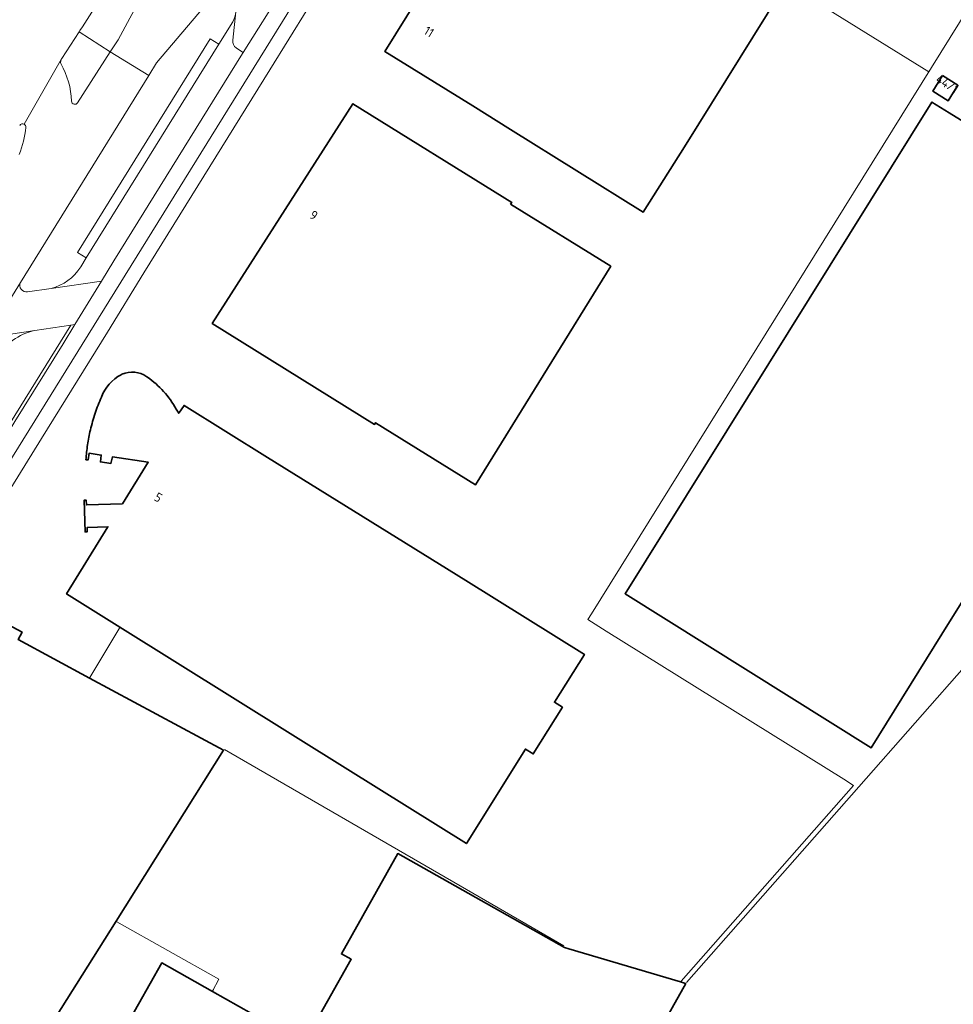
# Model space of a CAD drawing. Extents: x 150256 to 156914, y 461459 to 469481.
# Tile 79 of 256: x 153933 to 154071, y 463826 to 463971. Entities that reach past the tile are written whole.
import ezdxf
from ezdxf.enums import TextEntityAlignment as Align

# ---------------------------------------------------------------- set-up
doc = ezdxf.new("R2010")
doc.units = 0
doc.header["$LTSCALE"] = 0.75
for name, color, linetype, lineweight in [('B-RO-GR-BEPLANTING_CULTUUR_BODEMBEDEKKER-GV', 251, 'CONTINUOUS', 18), ('B-RO-GR-GROENVOORZIENING-GV', 251, 'CONTINUOUS', 18), ('B-RO-GR-HAAG-GV', 251, 'CONTINUOUS', 13), ('B-RO-IE-TERREINAFSCHEIDING_KUNSTMATIG_HEKWERK-G', 251, 'IE-TERREINAFSCHEIDING-KUNSTMATIG', 18), ('B-RO-IE-TERREINAFSCHEIDING_KUNSTMATIG_MUUR-G', 251, 'IE-TERREINAFSCHEIDING-KUNSTMATIG-DICHT', 18), ('B-RO-OG-BEBOUWING-GV', 6, 'CONTINUOUS', 35), ('B-RO-OG-BEBOUWING-T18', 1, 'CONTINUOUS', 18), ('B-RO-OG-TERREIN_CULTUURSCHEIDING-GV', 251, 'CONTINUOUS', 18), ('B-RO-VH-VERHARDING_ASFALT-GV', 251, 'CONTINUOUS', 18), ('B-RO-VH-VERHARDING_BETON-GV', 251, 'CONTINUOUS', 18), ('B-RO-VH-VERHARDING_BETONSTRAATSTEEN-GV', 251, 'CONTINUOUS', 18), ('B-RO-VH-VERHARDING_TEGEL-GV', 251, 'CONTINUOUS', 18)]:
    doc.layers.add(name, color=color, linetype=linetype, lineweight=lineweight)
doc.styles.add('NLCS-ISO-M200-T18', font='NLCS-ISO.ttf', dxfattribs={"height": 360})
doc.linetypes.add('IE-TERREINAFSCHEIDING-KUNSTMATIG', pattern='A,4,[82,NLCS.SHX,S=0.75,R=90,X=0,Y=0],4,-2', length=10)
doc.linetypes.add('IE-TERREINAFSCHEIDING-KUNSTMATIG-DICHT', pattern='A,8,-1,[82,NLCS.SHX,S=0.75,R=90,X=0,Y=0],-1', length=10)

msp = doc.modelspace()

# ---------------------------------------------------------------- linework, layer by layer
at = {"layer": 'B-RO-GR-BEPLANTING_CULTUUR_BODEMBEDEKKER-GV'}
msp.add_lwpolyline([(153924.343, 463898.307), (153928.762, 463905.479), (153932.473, 463911.449), (153939.592, 463922.899), (153941.323, 463925.755), (153940.723, 463925.666), (153923.525, 463898.005), (153923.959, 463897.728), (153923.984, 463897.725)], close=True, dxfattribs=at)
at = {"layer": 'B-RO-GR-GROENVOORZIENING-GV'}
msp.add_lwpolyline([(153962.539, 463967.071), (153961.25, 463967.871), (153941.712, 463936.36), (153942.988, 463935.568)], close=True, dxfattribs=at)
at = {"layer": 'B-RO-GR-HAAG-GV'}
msp.add_lwpolyline([(153962.539, 463967.071), (153961.25, 463967.871), (153941.712, 463936.36), (153942.988, 463935.568)], close=True, dxfattribs=at)
at = {"layer": 'B-RO-IE-TERREINAFSCHEIDING_KUNSTMATIG_HEKWERK-G'}
for points in [[(154017.498, 463883.124), (154081.918, 463986.613)], [(154067.237, 463962.993), (154046.221, 463976.08)], [(154017.498, 463883.124), (154016.985, 463882.287), (154019.686, 463880.583), (154054.703, 463858.771), (154056.142, 463857.831), (154030.743, 463828.991)], [(153947.94, 463881.113), (153943.529, 463873.758)], [(154031.494, 463828.766), (154056.913, 463857.629), (154073.566, 463876.49), (154076.438, 463870.674), (154077.766, 463867.934), (154080.492, 463862.299), (154089.812, 463866.767)], [(153947.504, 463837.736), (153962.542, 463829.269), (153961.606, 463827.48)], [(153961.747, 463827.75), (153961.606, 463827.48)]]:
    msp.add_lwpolyline(points, dxfattribs=at)
at = {"layer": 'B-RO-IE-TERREINAFSCHEIDING_KUNSTMATIG_MUUR-G'}
for points in [[(153963.372, 463863.117), (154000, 463841.94)], [(154000, 463841.94), (154013.433, 463834.173)]]:
    msp.add_lwpolyline(points, dxfattribs=at)
at = {"layer": 'B-RO-OG-BEBOUWING-GV'}
for points in [[(154009.602, 464002.279), (154008.182, 464000), (154000, 463986.866), (153987.013, 463966.02), (154000, 463958.019), (154005.575, 463954.489), (154025.137, 463942.332), (154031.204, 463951.955), (154049.485, 463981.323), (154044.689, 463984.356), (154054.433, 464000), (154060.72, 464010.095), (154027.39, 464030.831), (154020.177, 464019.254)], [(154069.26, 463962.461), (154067.817, 463960.161), (154070.099, 463958.729), (154071.54, 463961.04)], [(154005.576, 463943.525), (154005.73, 463943.771), (153982.328, 463958.311), (153961.571, 463925.914), (153985.507, 463911.043), (153985.66, 463911.289), (154000.398, 463902.133), (154020.336, 463934.341)], [(154070.236, 463956.979), (154067.697, 463958.555), (154022.447, 463886.078), (154058.752, 463863.391), (154069.178, 463880.099), (154090.597, 463914.424), (154090.412, 463914.51), (154099.632, 463919.128), (154097.557, 463923.383), (154101.703, 463925.409), (154088.628, 463952.574), (154085.417, 463947.557)], [(153925.137, 463883.745), (153898.38, 463841.238), (153898.029, 463840.589), (153897.785, 463839.805), (153897.704, 463838.968), (153897.731, 463838.049), (153897.974, 463837.103), (153898.325, 463836.319), (153898.622, 463835.859), (153899.109, 463835.319), (153899.838, 463834.832), (153932.377, 463813.977), (153932.551, 463813.865), (153933.577, 463813.207), (153936.322, 463817.555), (153935.106, 463818.312), (153947.38, 463837.806), (153963.249, 463863.01), (153943.467, 463873.655), (153932.954, 463879.313), (153933.522, 463880.421), (153925.681, 463884.61)], [(154014.151, 463833.758), (154013.533, 463833.942), (153988.94, 463847.784), (153980.614, 463833.001), (153982.073, 463832.217), (153975.099, 463819.831), (153975.042, 463819.863), (153961.592, 463827.455), (153954.119, 463831.674), (153942.071, 463810.362), (154000, 463777.704), (154001.578, 463776.814), (154001.742, 463776.722), (154010.905, 463792.945), (154010.7, 463793.039), (154011.318, 463794.064), (154010.768, 463794.379), (154021.862, 463814.092), (154022.914, 463813.519), (154031.411, 463828.618), (154031.373, 463828.629), (154030.622, 463828.853)]]:
    msp.add_lwpolyline(points, close=True, dxfattribs=at)
for points in [[(153948.13, 463918.368, 0.1772879), (153945.219, 463915.075)], [(153951.921, 463918.067, 0.2680233), (153948.246, 463918.422)], [(153956.245, 463913.304, 0.1129869), (153952.029, 463917.992)], [(153945.219, 463915.075, 0.022618), (153944.305, 463912.682)], [(153944.305, 463912.682, 0.0227273), (153943.601, 463910.218)], [(153943.601, 463910.218, 0.0216544), (153943.178, 463908.04)], [(153943.178, 463908.04, 0.0217468), (153942.946, 463905.833)]]:
    msp.add_lwpolyline(points, format="xyb", dxfattribs=at)
for points in [[(153948.246, 463918.422), (153948.13, 463918.368)], [(153952.029, 463917.992), (153951.921, 463918.067)], [(153942.946, 463905.833), (153943.253, 463905.801), (153943.406, 463906.799), (153945.199, 463906.524), (153945.081, 463905.521), (153946.633, 463905.283), (153946.874, 463906.281), (153952.123, 463905.452), (153948.318, 463899.334), (153943.018, 463899.163), (153942.995, 463899.863), (153942.675, 463899.853), (153942.825, 463895.203), (153943.145, 463895.213), (153943.125, 463895.843), (153946.187, 463895.942), (153940.087, 463886.053), (153947.957, 463881.141), (153981.585, 463860.154), (153999.05, 463849.254), (154007.749, 463863.192), (154008.916, 463862.464), (154013.223, 463869.338), (154012.044, 463870.074), (154016.457, 463877.145), (153998.97, 463888.009), (153969.723, 463906.18), (153957.412, 463913.829), (153956.63, 463912.675), (153956.245, 463913.304)]]:
    msp.add_lwpolyline(points, dxfattribs=at)
at = {"layer": 'B-RO-OG-TERREIN_CULTUURSCHEIDING-GV'}
for points in [[(153942.061, 463969.086), (153941.937, 463968.897), (153946.54, 463965.948), (153947.693, 463967.745), (153961.948, 463994.193)], [(153965.565, 463978.737), (153953.373, 463964.316), (153952.232, 463962.479), (153933.276, 463931.972)], [(153942.167, 463934.246), (153942.988, 463935.568), (153941.712, 463936.36), (153961.25, 463967.871), (153962.539, 463967.071), (153964.588, 463970.374)], [(153934.344, 463930.601), (153937.799, 463931.085)], [(153919.764, 463900.405), (153923.525, 463898.005), (153940.723, 463925.666), (153935.383, 463924.875)]]:
    msp.add_lwpolyline(points, dxfattribs=at)
for points in [[(153944.896, 463973.403, 0.001988), (153942.061, 463969.086)], [(153964.588, 463970.374, 0.1012924), (153965.072, 463971.858)], [(153937.799, 463931.085, 0.1972152), (153942.167, 463934.246)], [(153933.276, 463931.972, 0.624426), (153934.344, 463930.601)], [(153935.383, 463924.875, 0.2083402), (153929.799, 463920.836)]]:
    msp.add_lwpolyline(points, format="xyb", dxfattribs=at)
at = {"layer": 'B-RO-VH-VERHARDING_ASFALT-GV'}
for points in [[(153961.948, 463994.193), (153947.693, 463967.745), (153946.54, 463965.948), (153952.232, 463962.479), (153953.373, 463964.316), (153965.565, 463978.737), (153972.284, 463986.602), (153974.107, 463989.078), (153975.188, 463990.539)], [(153933.836, 463955.28), (153939.346, 463964.919), (153939.389, 463964.992), (153941.937, 463968.897), (153942.061, 463969.086)], [(153880.663, 463847.248), (153892.933, 463867.023), (153905.721, 463887.594), (153915.796, 463903.816), (153923.908, 463916.871), (153928.223, 463923.814), (153933.276, 463931.972), (153952.232, 463962.479), (153946.54, 463965.948)], [(153946.54, 463965.948), (153941.723, 463958.439)], [(153939.346, 463964.919), (153933.836, 463955.28)]]:
    msp.add_lwpolyline(points, dxfattribs=at)
for points in [[(153942.061, 463969.086, -0.001988), (153944.896, 463973.403)], [(153939.226, 463964.212, -0.1671294), (153939.346, 463964.919)], [(153940.808, 463958.667, 0.1277305), (153939.226, 463964.212)], [(153941.723, 463958.439, -0.6756684), (153940.808, 463958.667)], [(153934.098, 463954.802, -0.0651149), (153933.1, 463950.809)], [(153933.172, 463955.115, -0.3899335), (153933.836, 463955.28)], [(153933.836, 463955.28, -0.2922381), (153934.098, 463954.802)]]:
    msp.add_lwpolyline(points, format="xyb", dxfattribs=at)
at = {"layer": 'B-RO-VH-VERHARDING_BETON-GV'}
for points in [[(153933.1, 463950.809, 0.0651149), (153934.098, 463954.802)], [(153933.836, 463955.28, 0.3899335), (153933.172, 463955.115)], [(153934.098, 463954.802, 0.2922381), (153933.836, 463955.28)]]:
    msp.add_lwpolyline(points, format="xyb", dxfattribs=at)
at = {"layer": 'B-RO-VH-VERHARDING_BETONSTRAATSTEEN-GV'}
for points in [[(153965.974, 463978.486), (153965.072, 463971.858), (153964.6, 463967.656)], [(153965.119, 463966.529), (153965.746, 463966.108), (153966.136, 463965.845), (153972.085, 463975.317)], [(153964.6, 463967.656), (153965.072, 463971.858)], [(153964.588, 463970.374), (153962.539, 463967.071), (153942.988, 463935.568), (153942.167, 463934.246)], [(153941.723, 463958.439), (153946.54, 463965.948), (153941.937, 463968.897), (153939.389, 463964.992), (153939.346, 463964.919)], [(153937.799, 463931.085), (153945.222, 463932.127), (153947.066, 463935.141), (153966.037, 463965.687), (153966.136, 463965.845), (153965.746, 463966.108), (153965.119, 463966.529)], [(153933.276, 463931.972), (153928.223, 463923.814), (153935.383, 463924.875), (153940.723, 463925.666), (153941.323, 463925.755)], [(153941.323, 463925.755), (153945.222, 463932.127), (153937.799, 463931.085), (153934.344, 463930.601)], [(153935.383, 463924.875), (153928.223, 463923.814), (153923.908, 463916.871)]]:
    msp.add_lwpolyline(points, dxfattribs=at)
for points in [[(153965.072, 463971.858, -0.1012924), (153964.588, 463970.374)], [(153964.6, 463967.656, 0.2830847), (153965.119, 463966.529)], [(153965.119, 463966.529, -0.2830847), (153964.6, 463967.656)], [(153939.346, 463964.919, 0.1671294), (153939.226, 463964.212)], [(153939.226, 463964.212, -0.1277305), (153940.808, 463958.667)], [(153940.808, 463958.667, 0.6756684), (153941.723, 463958.439)], [(153942.167, 463934.246, -0.1972152), (153937.799, 463931.085)], [(153934.344, 463930.601, -0.624426), (153933.276, 463931.972)], [(153929.799, 463920.836, -0.2083402), (153935.383, 463924.875)]]:
    msp.add_lwpolyline(points, format="xyb", dxfattribs=at)
at = {"layer": 'B-RO-VH-VERHARDING_TEGEL-GV'}
for points in [[(153992.092, 464007.467), (153987.423, 464000), (153985.199, 463996.411), (153975.966, 463981.514), (153972.53, 463976.025), (153972.085, 463975.317), (153966.136, 463965.845), (153966.037, 463965.687), (153947.066, 463935.141), (153945.222, 463932.127), (153941.323, 463925.755), (153939.592, 463922.899), (153932.473, 463911.449), (153928.762, 463905.479), (153924.343, 463898.307), (153926.379, 463897.063), (153934.513, 463910.154), (153977.381, 463979.271), (153987.184, 463994.905), (153990.379, 464000), (153993.857, 464005.567)], [(153993.857, 464005.567), (153990.379, 464000), (153987.184, 463994.905), (153977.381, 463979.271), (153934.513, 463910.154), (153926.379, 463897.063), (153926.339, 463897), (153926.268, 463896.89), (153916.668, 463881.406), (153919.263, 463879.801), (153922.619, 463885.119), (153921.875, 463885.525), (153926.669, 463893.266), (153926.637, 463893.295), (153936.378, 463908.974), (153946.104, 463924.628), (153946.11, 463924.638)], [(153946.11, 463924.638), (153951.466, 463933.388), (153970.045, 463963.32), (153975.656, 463972.348), (153988.811, 463993.671), (153992.716, 464000), (153995.532, 464004.5)]]:
    msp.add_lwpolyline(points, dxfattribs=at)

# ---------------------------------------------------------------- texts
at = {"layer": 'B-RO-OG-BEBOUWING-T18', "style": 'NLCS-ISO-M200-T18'}
for s, rotation, p in [('11', 328.1, (153993.532, 463968.919)), ('44/1', 328.1, (154069.987, 463961.237)), ('9', 327.4, (153976.544, 463941.869)), ('5', 328.1, (153953.613, 463900.273))]:
    msp.add_text(s, height=1.35, rotation=rotation, dxfattribs=at).set_placement(p, align=Align.MIDDLE)

doc.saveas('drawing.dxf')
